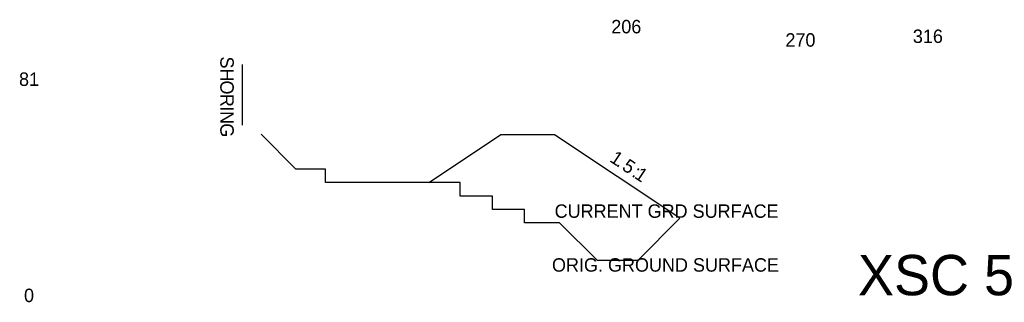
# Model space of a CAD drawing. Extents: x -25 to 341, y -3 to 102.
import ezdxf
from ezdxf.enums import TextEntityAlignment as Align

# ---------------------------------------------------------------- set-up
doc = ezdxf.new("R2010")
doc.units = 0
doc.header["$MEASUREMENT"] = 0
doc.styles.add('Style-font001', font='font001.shx')

msp = doc.modelspace()

# ---------------------------------------------------------------- linework, layer by layer
at = {"color": 160, "lineweight": 30}
for p, q in [((57.427306, 85.719201), (57.427306, 63.189797)), ((77.378611, 46.754654), (64.495313, 59.785629)), ((126.730384, 41.754654), (153.420586, 59.548123)), ((173.420586, 59.548123), (153.420586, 59.548123)), ((220.015403, 28.484912), (173.420586, 59.548123)), ((88.378611, 46.754654), (77.378611, 46.754654)), ((88.378611, 41.754654), (88.378611, 46.754654)), ((138.378611, 41.754654), (88.378611, 41.754654)), ((138.378611, 36.754654), (138.378611, 41.754654)), ((150.378611, 36.754654), (138.378611, 36.754654)), ((150.378611, 31.754654), (150.378611, 36.754654)), ((162.353379, 31.754654), (150.378611, 31.754654)), ((162.353379, 26.754654), (162.353379, 31.754654)), ((175.365943, 26.754654), (162.353379, 26.754654)), ((189.391443, 12.854328), (175.365943, 26.754654)), ((220.015403, 28.484912), (204.391443, 12.854328)), ((204.391443, 12.854328), (189.391443, 12.854328))]:
    msp.add_line(p, q, dxfattribs=at)

# ---------------------------------------------------------------- texts
at = {"style": 'Style-font001'}
for s, p in [('206', (200.136763, 99.792552)), ('316', (312.180318, 96.212248)), ('270', (264.830216, 94.835208)), ('81', (-21.748017, 80.238584)), ('0', (-21.748017, -0.180554))]:
    msp.add_text(s, height=5, dxfattribs=at).set_placement(p, align=Align.MIDDLE_CENTER)
at = {"color": 160, "lineweight": 30, "style": 'Style-font001'}
for s, p in [('S', (51.802306, 86.446612)), ('H', (51.802306, 81.840313)), ('O', (51.802306, 77.155274)), ('R', (51.802306, 72.352124)), ('I', (51.802306, 69.163148)), ('N', (51.802306, 65.974171)), ('G', (51.802306, 61.249762))]:
    msp.add_text(s, height=5, rotation=270, dxfattribs=at).set_placement(p, align=Align.MIDDLE_CENTER)
at = {"color": 3, "lineweight": 30, "style": 'Style-font001'}
for s, p in [('1', (196.576854, 50.871019)), ('.', (198.280264, 49.735413)), ('5', (201.162958, 47.813617)), (':', (204.045652, 45.891821)), ('1', (205.749062, 44.756214))]:
    msp.add_text(s, height=5, rotation=326.309932, dxfattribs=at).set_placement(p, align=Align.MIDDLE_CENTER)
at = {"color": 3, "linetype": 'Continuous', "lineweight": 30, "insert": (215.114148, 31.130254), "char_height": 5, "attachment_point": 5, "line_spacing_factor": 0.975, "style": 'Style-font001'}
msp.add_mtext('CURRENT GRD SURFACE', dxfattribs=at)
at = {"color": 2, "lineweight": 30, "insert": (315.198355, 7.253147), "char_height": 15, "attachment_point": 5, "line_spacing_factor": 0.975, "style": 'Style-font001'}
msp.add_mtext('XSC 5', dxfattribs=at)
at = {"color": 51, "linetype": 'Continuous', "lineweight": 40, "insert": (214.688593, 11.102421), "char_height": 5, "attachment_point": 5, "line_spacing_factor": 0.975, "style": 'Style-font001'}
msp.add_mtext('ORIG. GROUND SURFACE', dxfattribs=at)

doc.saveas('drawing.dxf')
